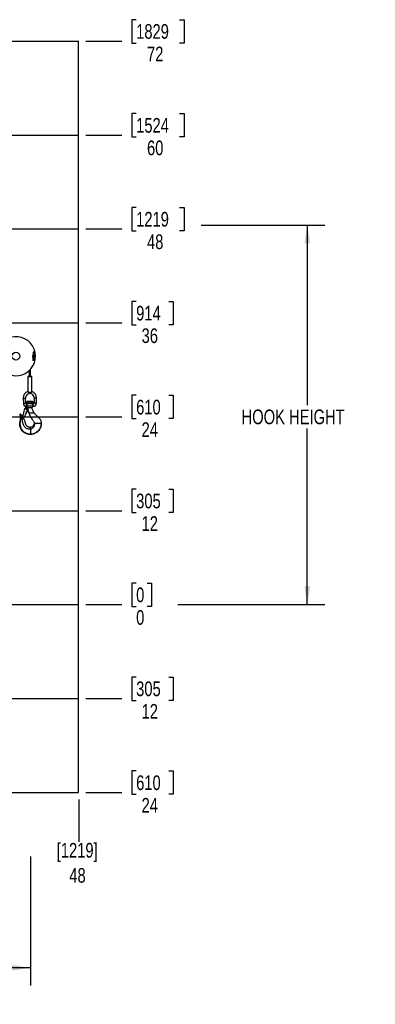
# Paper-space layout 'Sheet8' of a CAD drawing. Header units: inches. Extents: x 2.62 to 9.83, y 0.45 to 7.44.
# Tile 11 of 11: x 7.3 to 9.83, y 0.45 to 7.44. Entities that reach past the tile are written whole.
import ezdxf

# ---------------------------------------------------------------- set-up
doc = ezdxf.new("R2010")
doc.units = ezdxf.units.IN
doc.header["$MEASUREMENT"] = 0
doc.layers.add('FORMAT', color=7, linetype='Continuous')
doc.styles.add('SLDTEXTSTYLE0', font='TXT', dxfattribs={"width": 0.75})
doc.dimstyles.new('SLDDIMSTYLE10', dxfattribs={"dimtxt": 0.104167, "dimasz": 0.13, "dimexe": 0, "dimexo": 0.0625, "dimgap": 0.026042, "dimtad": 0, "dimtih": 1, "dimtoh": 1, "dimdec": 0, "dimlfac": 18, "dimrnd": 1e-09, "dimdsep": 46, "dimtxsty": 'SLDTEXTSTYLE0', "dimblk1": 'NONE', "dimblk2": 'NONE', "dimsah": 1, "dimcen": 0.09, "dimadec": 0, "dimazin": 2, "dimtfac": 1, "dimtdec": 0, "dimtofl": 0, "dimtmove": 0, "dimatfit": 3, "dimldrblk": 'NONE', "dimfxl": 1, "dimfrac": 2, "dimtolj": 1, "dimtzin": 12, "dimarcsym": 0})
doc.dimstyles.new('SLDDIMSTYLE13', dxfattribs={"dimtxt": 0.104167, "dimasz": 0.13, "dimexe": 0, "dimexo": 0.0625, "dimgap": 0.026042, "dimtad": 0, "dimtih": 1, "dimtoh": 1, "dimlfac": 18, "dimrnd": 1e-09, "dimzin": 12, "dimdsep": 46, "dimtxsty": 'SLDTEXTSTYLE0', "dimsah": 1, "dimcen": 0.09, "dimadec": 0, "dimazin": 3, "dimtfac": 1, "dimtofl": 0, "dimtmove": 0, "dimatfit": 3, "dimfxl": 1, "dimfrac": 2, "dimtolj": 1, "dimtzin": 12, "dimarcsym": 0})
doc.dimstyles.new('SLDDIMSTYLE8', dxfattribs={"dimtxt": 0.104167, "dimasz": 0.13, "dimexe": 0, "dimexo": 0.0625, "dimgap": 0.026042, "dimtad": 0, "dimtih": 1, "dimtoh": 1, "dimdec": 0, "dimlfac": 18, "dimrnd": 1e-09, "dimzin": 12, "dimdsep": 46, "dimtxsty": 'SLDTEXTSTYLE0', "dimblk1": 'NONE', "dimblk2": 'NONE', "dimsah": 1, "dimcen": 0.09, "dimadec": 0, "dimazin": 3, "dimtfac": 1, "dimtdec": 0, "dimtofl": 0, "dimtmove": 0, "dimatfit": 3, "dimldrblk": 'NONE', "dimfxl": 1, "dimfrac": 2, "dimtolj": 1, "dimtzin": 12, "dimarcsym": 0})
doc.dimstyles.new('SLDDIMSTYLE9', dxfattribs={"dimtxt": 0.104167, "dimasz": 0.13, "dimexe": 0, "dimexo": 0.0625, "dimgap": 0.026042, "dimtad": 0, "dimtih": 1, "dimtoh": 1, "dimdec": 0, "dimlfac": 18, "dimrnd": 1e-09, "dimzin": 12, "dimdsep": 46, "dimtxsty": 'SLDTEXTSTYLE0', "dimblk1": 'NONE', "dimblk2": 'NONE', "dimsah": 1, "dimcen": 0.09, "dimadec": 0, "dimazin": 3, "dimtfac": 1, "dimtdec": 0, "dimtofl": 0, "dimtmove": 0, "dimatfit": 3, "dimldrblk": 'NONE', "dimfxl": 1, "dimfrac": 2, "dimtolj": 1, "dimtzin": 12, "dimarcsym": 0})

# ---------------------------------------------------------------- blocks, each defined once
blk = doc.blocks.new('_D_44')
at = {"layer": 'FORMAT', "color": 7}
blk.add_line((7.723, 1.9002), (7.723, 1.6002), dxfattribs=at)
blk = doc.blocks.new('_None')
blk = doc.blocks.new('_D_45')
at = {"layer": 'FORMAT'}
for p, q in [((8.1309, 3.4357), (8.0992, 3.4357)), ((8.0992, 3.4357), (8.0992, 3.2702)), ((8.2079, 3.4357), (8.2396, 3.4357)), ((8.2396, 3.4357), (8.2396, 3.2702)), ((7.773, 3.2835), (8.0292, 3.2835)), ((8.0992, 3.2702), (8.1309, 3.2702)), ((8.2396, 3.2702), (8.2079, 3.2702))]:
    blk.add_line(p, q, dxfattribs=at)
at = {"layer": 'FORMAT', "char_height": 0.1042, "attachment_point": 1, "style": 'SLDTEXTSTYLE0'}
for insert in [(8.1309, 3.4045), (8.1309, 3.2445)]:
    blk.add_mtext('0', dxfattribs=dict(at, insert=insert))
blk = doc.blocks.new('_D_46')
at = {"layer": 'FORMAT', "color": 7}
for p, q in [((8.1309, 4.1024), (8.0992, 4.1024)), ((8.0992, 4.1024), (8.0992, 3.9369)), ((8.3618, 4.1024), (8.3935, 4.1024)), ((8.3935, 4.1024), (8.3935, 3.9369)), ((7.773, 3.9502), (8.0292, 3.9502)), ((8.0992, 3.9369), (8.1309, 3.9369)), ((8.3935, 3.9369), (8.3618, 3.9369))]:
    blk.add_line(p, q, dxfattribs=at)
at = {"layer": 'FORMAT', "color": 7, "char_height": 0.10417, "attachment_point": 1, "style": 'SLDTEXTSTYLE0'}
for s, insert in [('305', (8.1309, 4.0712)), ('12', (8.1694, 3.9112))]:
    blk.add_mtext(s, dxfattribs=dict(at, insert=insert))
blk = doc.blocks.new('_D_47')
at = {"layer": 'FORMAT', "color": 7}
for p, q in [((8.1309, 4.7691), (8.0992, 4.7691)), ((8.0992, 4.7691), (8.0992, 4.6036)), ((8.3618, 4.7691), (8.3935, 4.7691)), ((8.3935, 4.7691), (8.3935, 4.6036)), ((7.773, 4.6169), (8.0292, 4.6169)), ((8.0992, 4.6036), (8.1309, 4.6036)), ((8.3935, 4.6036), (8.3618, 4.6036))]:
    blk.add_line(p, q, dxfattribs=at)
at = {"layer": 'FORMAT', "color": 7, "char_height": 0.10417, "attachment_point": 1, "style": 'SLDTEXTSTYLE0'}
for s, insert in [('610', (8.1309, 4.7378)), ('24', (8.1694, 4.5778))]:
    blk.add_mtext(s, dxfattribs=dict(at, insert=insert))
blk = doc.blocks.new('_D_48')
at = {"layer": 'FORMAT', "color": 7}
for p, q in [((8.1309, 5.4357), (8.0992, 5.4357)), ((8.0992, 5.4357), (8.0992, 5.2702)), ((8.3618, 5.4357), (8.3935, 5.4357)), ((8.3935, 5.4357), (8.3935, 5.2702)), ((7.773, 5.2835), (8.0292, 5.2835)), ((8.0992, 5.2702), (8.1309, 5.2702)), ((8.3935, 5.2702), (8.3618, 5.2702))]:
    blk.add_line(p, q, dxfattribs=at)
at = {"layer": 'FORMAT', "color": 7, "char_height": 0.10417, "attachment_point": 1, "style": 'SLDTEXTSTYLE0'}
for s, insert in [('914', (8.1309, 5.4045)), ('36', (8.1694, 5.2445))]:
    blk.add_mtext(s, dxfattribs=dict(at, insert=insert))
blk = doc.blocks.new('_D_49')
at = {"layer": 'FORMAT', "color": 7}
for p, q in [((8.1309, 6.1024), (8.0992, 6.1024)), ((8.0992, 6.1024), (8.0992, 5.9369)), ((8.4388, 6.1024), (8.4705, 6.1024)), ((8.4705, 6.1024), (8.4705, 5.9369)), ((7.773, 5.9502), (8.0292, 5.9502)), ((8.0992, 5.9369), (8.1309, 5.9369)), ((8.4705, 5.9369), (8.4388, 5.9369))]:
    blk.add_line(p, q, dxfattribs=at)
at = {"layer": 'FORMAT', "color": 7, "char_height": 0.10417, "attachment_point": 1, "style": 'SLDTEXTSTYLE0'}
for s, insert in [('1219', (8.1309, 6.0712)), ('48', (8.2079, 5.9112))]:
    blk.add_mtext(s, dxfattribs=dict(at, insert=insert))
blk = doc.blocks.new('_D_50')
at = {"layer": 'FORMAT', "color": 7}
for p, q in [((8.1309, 6.7691), (8.0992, 6.7691)), ((8.0992, 6.7691), (8.0992, 6.6036)), ((8.4388, 6.7691), (8.4705, 6.7691)), ((8.4705, 6.7691), (8.4705, 6.6036)), ((7.773, 6.6169), (8.0292, 6.6169)), ((8.0992, 6.6036), (8.1309, 6.6036)), ((8.4705, 6.6036), (8.4388, 6.6036))]:
    blk.add_line(p, q, dxfattribs=at)
at = {"layer": 'FORMAT', "color": 7, "char_height": 0.10417, "attachment_point": 1, "style": 'SLDTEXTSTYLE0'}
for s, insert in [('1524', (8.1309, 6.7378)), ('60', (8.2079, 6.5778))]:
    blk.add_mtext(s, dxfattribs=dict(at, insert=insert))
blk = doc.blocks.new('_D_51')
at = {"layer": 'FORMAT', "color": 7}
for p, q in [((8.1309, 7.4357), (8.0992, 7.4357)), ((8.0992, 7.4357), (8.0992, 7.2702)), ((8.4388, 7.4357), (8.4705, 7.4357)), ((8.4705, 7.4357), (8.4705, 7.2702)), ((7.773, 7.2835), (8.0292, 7.2835)), ((8.0992, 7.2702), (8.1309, 7.2702)), ((8.4705, 7.2702), (8.4388, 7.2702))]:
    blk.add_line(p, q, dxfattribs=at)
at = {"layer": 'FORMAT', "color": 7, "char_height": 0.10417, "attachment_point": 1, "style": 'SLDTEXTSTYLE0'}
for s, insert in [('1829', (8.1309, 7.4045)), ('72', (8.2079, 7.2445))]:
    blk.add_mtext(s, dxfattribs=dict(at, insert=insert))
blk = doc.blocks.new('_D_52')
at = {"layer": 'FORMAT', "color": 7}
for p, q in [((8.1309, 2.7691), (8.0992, 2.7691)), ((8.0992, 2.7691), (8.0992, 2.6036)), ((8.3618, 2.7691), (8.3935, 2.7691)), ((8.3935, 2.7691), (8.3935, 2.6036)), ((7.773, 2.6169), (8.0292, 2.6169)), ((8.0992, 2.6036), (8.1309, 2.6036)), ((8.3935, 2.6036), (8.3618, 2.6036))]:
    blk.add_line(p, q, dxfattribs=at)
at = {"layer": 'FORMAT', "color": 7, "char_height": 0.10417, "attachment_point": 1, "style": 'SLDTEXTSTYLE0'}
for s, insert in [('305', (8.1309, 2.7378)), ('12', (8.1694, 2.5778))]:
    blk.add_mtext(s, dxfattribs=dict(at, insert=insert))
blk = doc.blocks.new('_D_53')
at = {"layer": 'FORMAT', "color": 7}
for p, q in [((8.1309, 2.1024), (8.0992, 2.1024)), ((8.0992, 2.1024), (8.0992, 1.9369)), ((8.3618, 2.1024), (8.3935, 2.1024)), ((8.3935, 2.1024), (8.3935, 1.9369)), ((7.773, 1.9502), (8.0292, 1.9502)), ((8.0992, 1.9369), (8.1309, 1.9369)), ((8.3935, 1.9369), (8.3618, 1.9369))]:
    blk.add_line(p, q, dxfattribs=at)
at = {"layer": 'FORMAT', "color": 7, "char_height": 0.10417, "attachment_point": 1, "style": 'SLDTEXTSTYLE0'}
for s, insert in [('610', (8.1309, 2.0712)), ('24', (8.1694, 1.9112))]:
    blk.add_mtext(s, dxfattribs=dict(at, insert=insert))
blk = doc.blocks.new('_D_54')
at = {"layer": 'FORMAT', "color": 7}
for p, q in [((7.3813, 1.4944), (7.3813, 0.5801)), ((5.0563, 0.8696), (5.0563, 0.5801)), ((5.0563, 0.7051), (5.7743, 0.7051)), ((7.3813, 0.7051), (6.7004, 0.7051))]:
    blk.add_line(p, q, dxfattribs=at)
for points in [[(5.0563, 0.7051), (5.1863, 0.6851), (5.1863, 0.7251)], [(7.3813, 0.7051), (7.2513, 0.7251), (7.2513, 0.6851)]]:
    blk.add_solid(points, dxfattribs=at)
at = {"layer": 'FORMAT', "color": 7, "insert": (5.7743, 0.7567), "char_height": 0.10417, "attachment_point": 1, "style": 'SLDTEXTSTYLE0'}
blk.add_mtext('HOOK REACH', dxfattribs=at)
blk = doc.blocks.new('_D_57')
at = {"layer": 'FORMAT', "color": 7}
for p, q in [((8.5915, 5.9772), (9.4703, 5.9772)), ((9.3453, 5.9772), (9.3453, 4.6996)), ((9.3453, 3.2835), (9.3453, 4.5341)), ((8.4277, 3.2835), (9.4703, 3.2835))]:
    blk.add_line(p, q, dxfattribs=at)
for points in [[(9.3453, 5.9772), (9.3253, 5.8472), (9.3653, 5.8472)], [(9.3453, 3.2835), (9.3653, 3.4135), (9.3253, 3.4135)]]:
    blk.add_solid(points, dxfattribs=at)
at = {"layer": 'FORMAT', "color": 7, "insert": (8.8789, 4.6684), "char_height": 0.104167, "attachment_point": 1, "style": 'SLDTEXTSTYLE0'}
blk.add_mtext('HOOK HEIGHT', dxfattribs=at)

psp = doc.layouts.new('Sheet8')

# ---------------------------------------------------------------- linework, layer by layer
at = {"color": 7, "linetype": 'Continuous'}
for p, q in [((4.38962, 7.28353), (7.72296, 7.28353)), ((7.72296, 1.9502), (7.72296, 7.28353)), ((4.38962, 6.61687), (7.72296, 6.61687)), ((4.38962, 5.9502), (7.72296, 5.9502)), ((4.38962, 5.28353), (7.72296, 5.28353)), ((4.38962, 4.61687), (7.72296, 4.61687)), ((4.38962, 3.9502), (7.72296, 3.9502)), ((4.38962, 3.28353), (7.72296, 3.28353)), ((4.38962, 2.61687), (7.72296, 2.61687)), ((4.38962, 1.9502), (7.72296, 1.9502))]:
    psp.add_line(p, q, dxfattribs=at)
at = {"color": 7, "linetype": 'Continuous', "lineweight": 25}
for p, q in [((7.37008, 4.90801), (7.36314, 4.90106)), ((7.36314, 4.90106), (7.36314, 4.7964)), ((7.39091, 4.90106), (7.36314, 4.90106)), ((7.38397, 4.90801), (7.37008, 4.90801)), ((7.37182, 4.94478), (7.37182, 4.90801)), ((7.38223, 4.90801), (7.38223, 4.95548)), ((7.39091, 4.90106), (7.38397, 4.90801)), ((7.39091, 4.7964), (7.39091, 4.90106)), ((7.38797, 4.78988), (7.36608, 4.78988)), ((7.3294, 4.74968), (7.33808, 4.7499)), ((7.3294, 4.74968), (7.33036, 4.71294)), ((7.33036, 4.71294), (7.33904, 4.71317)), ((7.33808, 4.7499), (7.34676, 4.75013)), ((7.33904, 4.71317), (7.34772, 4.7134)), ((7.34772, 4.7134), (7.34676, 4.75013)), ((7.34954, 4.68174), (7.36208, 4.68335)), ((7.35564, 4.7084), (7.35285, 4.7084)), ((7.35285, 4.69972), (7.35285, 4.7084)), ((7.35285, 4.69104), (7.35285, 4.69972)), ((7.35285, 4.69104), (7.35564, 4.69104)), ((7.3585, 4.7259), (7.35564, 4.72304)), ((7.35564, 4.72304), (7.35564, 4.71473)), ((7.35564, 4.71473), (7.3585, 4.71187)), ((7.35564, 4.71187), (7.35564, 4.7084)), ((7.35564, 4.71187), (7.39841, 4.71187)), ((7.39841, 4.69104), (7.35564, 4.69104)), ((7.36098, 4.7259), (7.3585, 4.7259)), ((7.37702, 4.7259), (7.36098, 4.7259)), ((7.36189, 4.68335), (7.36208, 4.68335)), ((7.36208, 4.68335), (7.36291, 4.68335)), ((7.36291, 4.68335), (7.39168, 4.68335)), ((7.36633, 4.72304), (7.36633, 4.71473)), ((7.39307, 4.7259), (7.37702, 4.7259)), ((7.38772, 4.72304), (7.38772, 4.71473)), ((7.39555, 4.7259), (7.39307, 4.7259)), ((7.39841, 4.72304), (7.39555, 4.7259)), ((7.39555, 4.71187), (7.39841, 4.71473)), ((7.4012, 4.7084), (7.39837, 4.7084)), ((7.39841, 4.72304), (7.39841, 4.71473)), ((7.39841, 4.70828), (7.39841, 4.71187)), ((7.39841, 4.69104), (7.4012, 4.69104)), ((7.4012, 4.69972), (7.4012, 4.7084)), ((7.4012, 4.69104), (7.4012, 4.69972)), ((7.40729, 4.75013), (7.40633, 4.7134)), ((7.41501, 4.71317), (7.40633, 4.7134)), ((7.41597, 4.7499), (7.40729, 4.75013)), ((7.42369, 4.71294), (7.41501, 4.71317)), ((7.42465, 4.74968), (7.41597, 4.7499)), ((7.42369, 4.71294), (7.42465, 4.74968)), ((7.30836, 4.6311), (7.30736, 4.63053)), ((7.31026, 4.63219), (7.30836, 4.6311)), ((7.32692, 4.61489), (7.34143, 4.67448)), ((7.33626, 4.61262), (7.32692, 4.61489)), ((7.35963, 4.6685), (7.33626, 4.61262)), ((7.35287, 4.65171), (7.35322, 4.65317)), ((7.36861, 4.64629), (7.3548, 4.65695)), ((7.37035, 4.64629), (7.36861, 4.64629)), ((7.36871, 4.64632), (7.36911, 4.64472)), ((7.36903, 4.64495), (7.38018, 4.64495)), ((7.40524, 4.64495), (7.40656, 4.64495)), ((7.31139, 4.60751), (7.30979, 4.60702)), ((7.32011, 4.61013), (7.31139, 4.60751)), ((7.3283, 4.6126), (7.32011, 4.61013)), ((7.40679, 4.57138), (7.40982, 4.57138)), ((7.41509, 4.57138), (7.45647, 4.57138)), ((7.45647, 4.57138), (7.45729, 4.57138)), ((7.45729, 4.57138), (7.45771, 4.57138)), ((7.38132, 4.52902), (7.38132, 4.54193)), ((7.38132, 4.4923), (7.38132, 4.49134))]:
    psp.add_line(p, q, dxfattribs=at)
for centre, radius in [((7.2774, 5.0469), 0.02778), ((7.35077, 4.67221), 0.00417)]:
    psp.add_circle(centre, radius, dxfattribs=at)
for centre, radius, start, end in [((7.27771, 5.04689), 0.13887, 236.856123, 125.216555), ((7.40266, 5.04692), 0.0075, 118.973354, 239.336848), ((7.40234, 5.04692), 0.00694, 118.845065, 180.398311), ((7.40234, 5.04692), 0.00694, 180.398311, 240.128535), ((7.40234, 5.04692), 0.00611, 123.426262, 180.398311), ((7.40234, 5.04692), 0.00611, 180.398311, 235.253297), ((7.40265, 5.04692), 0.0075, 293.290742, 64.869343), ((7.40234, 5.04692), 0.0075, 296.281131, 62.048962), ((7.40234, 5.04692), 0.00694, 298.889155, 59.809161), ((7.40234, 5.04692), 0.00611, 303.291908, 55.161825), ((7.40569, 5.06667), 0.00115, 285.092293, 357.090862), ((7.399, 5.02717), 0.00115, 105.034784, 177.138133), ((7.40336, 5.01927), 0.00162, 186.045763, 9.129124), ((7.37702, 4.75092), 0.04764, 106.902373, 181.5), ((7.37702, 4.75092), 0.03028, 358.5, 180), ((7.37702, 4.75092), 0.04764, 0, 73.112001), ((7.35285, 4.71353), 0.0225, 181.5, 270), ((7.37702, 4.75092), 0.03028, 180, 181.5), ((7.35285, 4.71353), 0.00514, 181.5, 270), ((7.3352, 4.69972), 0.0222, 336.986449, 23.013551), ((7.36189, 4.6872), 0.00384, 90, 270), ((7.39216, 4.6872), 0.00384, 270, 90), ((7.4012, 4.71353), 0.00514, 270, 358.5), ((7.4012, 4.71353), 0.0225, 270, 358.5), ((7.37702, 4.75092), 0.04764, 358.5, 0), ((7.3097, 4.63097), 0.00476, 39.080485, 200.35662), ((7.3097, 4.63097), 0.00134, 65.043468, 174.393637), ((7.35077, 4.67221), 0.00961, 337.299398, 166.31497), ((7.35219, 4.65188), 0.000694, 287.787338, 346.31497)]:
    psp.add_arc(centre, radius, start, end, dxfattribs=at)
for points, knots in [([(7.39964, 5.07479), (7.39961, 5.07473), (7.39956, 5.07461), (7.39948, 5.07348), (7.39938, 5.07135), (7.39929, 5.06776), (7.3992, 5.06275), (7.39912, 5.05794), (7.39907, 5.05376), (7.39902, 5.05025), (7.39897, 5.04633), (7.39893, 5.04251), (7.39887, 5.03831), (7.39881, 5.03406), (7.39875, 5.03005), (7.39868, 5.02671), (7.39863, 5.02417), (7.39856, 5.02189), (7.39847, 5.02017), (7.39839, 5.01923), (7.39834, 5.0193), (7.39833, 5.01933)], [0, 0, 0, 0, 0.0518541, 0.1040109, 0.1532194, 0.2405053, 0.3142375, 0.3766855, 0.4263228, 0.464506, 0.4988925, 0.5608038, 0.5952301, 0.6474358, 0.7170264, 0.757675, 0.803013, 0.853583, 0.9088982, 0.9680894, 1, 1, 1, 1]), ([(7.40309, 5.07402), (7.40308, 5.07439), (7.40306, 5.07482), (7.40268, 5.07551), (7.40245, 5.07578), (7.40214, 5.07602), (7.40176, 5.07618), (7.40133, 5.07624), (7.4009, 5.07617), (7.4005, 5.07599), (7.40017, 5.07571), (7.39993, 5.07537), (7.39973, 5.07487), (7.39973, 5.07454), (7.39972, 5.07431)], [0, 0, 0, 0, 0.3092961, 0.3696277, 0.4255681, 0.4788669, 0.5311779, 0.5836924, 0.6370018, 0.6913179, 0.7469033, 0.8044148, 0.8649532, 1, 1, 1, 1]), ([(7.40165, 5.01919), (7.40167, 5.01916), (7.40172, 5.01909), (7.4018, 5.02006), (7.40189, 5.02181), (7.40196, 5.02412), (7.40202, 5.02668), (7.40208, 5.03004), (7.40214, 5.03407), (7.40221, 5.03833), (7.40226, 5.04254), (7.40231, 5.04636), (7.40235, 5.05027), (7.4024, 5.05378), (7.40246, 5.05795), (7.40253, 5.06273), (7.40262, 5.0677), (7.40271, 5.07124), (7.4028, 5.07332), (7.40288, 5.07439), (7.40294, 5.07449), (7.40296, 5.07454)], [0, 0, 0, 0, 0.0336935, 0.0932917, 0.1489422, 0.1997814, 0.2453308, 0.2861452, 0.3559708, 0.4083155, 0.4428188, 0.5048465, 0.5392863, 0.5775185, 0.6271963, 0.6896423, 0.7632778, 0.8502993, 0.8992829, 0.9511387, 1, 1, 1, 1]), ([(7.40236, 5.04639), (7.40235, 5.04549), (7.40233, 5.04347), (7.40228, 5.04006), (7.40223, 5.03589), (7.40215, 5.0311), (7.40207, 5.02614), (7.40197, 5.0226), (7.40188, 5.02051), (7.4018, 5.01945), (7.40175, 5.01935), (7.40172, 5.0193)], [0, 0, 0, 0, 0.0633039, 0.1410354, 0.2420374, 0.3689989, 0.5187103, 0.6956372, 0.7952279, 0.9006581, 1, 1, 1, 1]), ([(7.40303, 5.07465), (7.40301, 5.07468), (7.40296, 5.07475), (7.40288, 5.07377), (7.4028, 5.07202), (7.40272, 5.06972), (7.40267, 5.06716), (7.40261, 5.0638), (7.40254, 5.05977), (7.40248, 5.05551), (7.40243, 5.05171), (7.4024, 5.04931), (7.40238, 5.04792)], [0, 0, 0, 0, 0.0686814, 0.1901674, 0.3036062, 0.4072375, 0.5000862, 0.583283, 0.7256166, 0.8323169, 0.9026488, 1, 1, 1, 1]), ([(7.40643, 5.07447), (7.40641, 5.07469), (7.40637, 5.07513), (7.40602, 5.07575), (7.40556, 5.07611), (7.40516, 5.0763), (7.40472, 5.07636), (7.4043, 5.07632), (7.40393, 5.07618), (7.40363, 5.07598), (7.4034, 5.07574), (7.40324, 5.0755), (7.40313, 5.07526), (7.40308, 5.07503), (7.40305, 5.07483), (7.40305, 5.07472), (7.40305, 5.07466)], [0, 0, 0, 0, 0.168338, 0.3304179, 0.4103431, 0.4884308, 0.5632578, 0.633206, 0.6969357, 0.753739, 0.8036898, 0.8476394, 0.8871303, 0.9242206, 0.9611621, 1, 1, 1, 1]), ([(7.40504, 5.01905), (7.40507, 5.01911), (7.40513, 5.01923), (7.40521, 5.02035), (7.4053, 5.02249), (7.4054, 5.02608), (7.40548, 5.03109), (7.40556, 5.0359), (7.40562, 5.04008), (7.40566, 5.04359), (7.40571, 5.0475), (7.40575, 5.05132), (7.40581, 5.05553), (7.40587, 5.05977), (7.40594, 5.06379), (7.406, 5.06713), (7.40606, 5.06967), (7.40613, 5.07195), (7.40621, 5.07367), (7.40629, 5.07461), (7.40634, 5.07453), (7.40636, 5.07451)], [0, 0, 0, 0, 0.0518541, 0.1040109, 0.1532194, 0.2405053, 0.3142375, 0.3766855, 0.4263228, 0.464506, 0.4988925, 0.5608038, 0.5952301, 0.6474358, 0.7170264, 0.757675, 0.803013, 0.853583, 0.9088982, 0.9680894, 1, 1, 1, 1]), ([(7.40684, 5.06661), (7.4068, 5.06767), (7.40673, 5.06981), (7.40661, 5.07219), (7.40651, 5.07393), (7.40644, 5.0744), (7.40641, 5.07463)], [0, 0, 0, 0, 0.2465263, 0.4978335, 0.7502481, 1, 1, 1, 1]), ([(7.39785, 5.02723), (7.39788, 5.02617), (7.39796, 5.02403), (7.39807, 5.02165), (7.39818, 5.01991), (7.39824, 5.01944), (7.39828, 5.01921)], [0, 0, 0, 0, 0.2465263, 0.4978335, 0.7502481, 1, 1, 1, 1]), ([(7.39825, 5.01937), (7.39828, 5.01914), (7.39832, 5.0187), (7.39867, 5.01809), (7.39912, 5.01772), (7.39953, 5.01754), (7.39996, 5.01747), (7.40038, 5.01752), (7.40076, 5.01766), (7.40106, 5.01786), (7.40129, 5.0181), (7.40145, 5.01834), (7.40155, 5.01858), (7.40161, 5.0188), (7.40163, 5.01901), (7.40163, 5.01912), (7.40163, 5.01917)], [0, 0, 0, 0, 0.168338, 0.3304179, 0.4103431, 0.4884308, 0.5632578, 0.633206, 0.6969357, 0.753739, 0.8036898, 0.8476394, 0.8871303, 0.9242206, 0.9611621, 1, 1, 1, 1]), ([(7.36608, 4.78988), (7.36591, 4.7907), (7.36556, 4.79233), (7.36457, 4.79431), (7.36368, 4.79575), (7.36313, 4.7965), (7.36319, 4.79642), (7.36321, 4.7964)], [0, 0, 0, 0, 0.2119295, 0.4229533, 0.6536657, 0.8985732, 1, 1, 1, 1]), ([(7.39084, 4.7964), (7.39085, 4.79641), (7.39088, 4.79645), (7.3903, 4.79564), (7.38935, 4.79411), (7.38839, 4.79207), (7.38809, 4.7905), (7.38797, 4.78988)], [0, 0, 0, 0, 0.13287744, 0.3601721, 0.5950413, 0.84015508, 1, 1, 1, 1]), ([(7.35564, 4.72304), (7.35637, 4.72371), (7.35786, 4.72507), (7.3597, 4.72584), (7.36076, 4.72589), (7.36098, 4.7259)], [0, 0, 0, 0, 0.4323846, 0.879553, 1, 1, 1, 1]), ([(7.36098, 4.71187), (7.36004, 4.71203), (7.35818, 4.71236), (7.35648, 4.71395), (7.35564, 4.71473)], [0, 0, 0, 0, 0.5039993, 1, 1, 1, 1]), ([(7.36098, 4.7259), (7.36192, 4.72574), (7.36379, 4.72541), (7.36549, 4.72382), (7.36633, 4.72304)], [0, 0, 0, 0, 0.5039993, 1, 1, 1, 1]), ([(7.36633, 4.71473), (7.3656, 4.71406), (7.36411, 4.7127), (7.36226, 4.71193), (7.36121, 4.71188), (7.36098, 4.71187)], [0, 0, 0, 0, 0.4323846, 0.879553, 1, 1, 1, 1]), ([(7.37035, 4.64629), (7.36985, 4.64785), (7.36736, 4.65566), (7.36455, 4.66802), (7.36358, 4.67896), (7.36318, 4.68335)], [0, 0, 0, 0, 0.1298092, 0.6501411, 1, 1, 1, 1]), ([(7.36633, 4.72304), (7.36724, 4.72347), (7.3693, 4.72444), (7.37275, 4.72553), (7.37546, 4.72589), (7.3769, 4.7259), (7.37702, 4.7259)], [0, 0, 0, 0, 0.2702358, 0.6134495, 0.9669213, 1, 1, 1, 1]), ([(7.37702, 4.71187), (7.3769, 4.71187), (7.3755, 4.71188), (7.37279, 4.71223), (7.36934, 4.71331), (7.36724, 4.7143), (7.36633, 4.71473)], [0, 0, 0, 0, 0.0330782, 0.3753818, 0.7297681, 1, 1, 1, 1]), ([(7.37702, 4.7259), (7.37938, 4.72564), (7.38311, 4.72524), (7.38648, 4.72363), (7.38772, 4.72304)], [0, 0, 0, 0, 0.631918, 1, 1, 1, 1]), ([(7.38772, 4.71473), (7.38648, 4.71414), (7.38311, 4.71253), (7.37938, 4.71213), (7.37702, 4.71187)], [0, 0, 0, 0, 0.368082, 1, 1, 1, 1]), ([(7.38772, 4.72304), (7.38845, 4.72371), (7.38994, 4.72507), (7.39179, 4.72584), (7.39284, 4.72589), (7.39307, 4.7259)], [0, 0, 0, 0, 0.4323846, 0.879553, 1, 1, 1, 1]), ([(7.39307, 4.71187), (7.39213, 4.71203), (7.39026, 4.71236), (7.38856, 4.71395), (7.38772, 4.71473)], [0, 0, 0, 0, 0.50399935, 1, 1, 1, 1]), ([(7.39168, 4.68335), (7.39208, 4.68336), (7.39255, 4.68337), (7.3925, 4.68337), (7.39249, 4.68337)], [0, 0, 0, 0, 0.8332179, 1, 1, 1, 1]), ([(7.40671, 4.64475), (7.40481, 4.64769), (7.40103, 4.65357), (7.39689, 4.66322), (7.39385, 4.67325), (7.39295, 4.68016), (7.3925, 4.68362)], [0, 0, 0, 0, 0.2510828, 0.5007526, 0.7500557, 1, 1, 1, 1]), ([(7.39307, 4.7259), (7.39401, 4.72574), (7.39587, 4.72541), (7.39757, 4.72382), (7.39841, 4.72304)], [0, 0, 0, 0, 0.5039993, 1, 1, 1, 1]), ([(7.39841, 4.71473), (7.39768, 4.71406), (7.39619, 4.7127), (7.39435, 4.71193), (7.39329, 4.71188), (7.39307, 4.71187)], [0, 0, 0, 0, 0.4323846, 0.879553, 1, 1, 1, 1]), ([(7.39841, 4.69104), (7.39838, 4.69112), (7.3983, 4.6913), (7.39778, 4.69267), (7.39715, 4.69473), (7.39663, 4.69743), (7.39651, 4.70036), (7.39681, 4.70309), (7.39737, 4.70548), (7.39798, 4.70732), (7.39839, 4.70834), (7.39837, 4.7083), (7.39837, 4.70828)], [0, 0, 0, 0, 0.1016251, 0.2030805, 0.3090053, 0.419739, 0.5252645, 0.6232476, 0.7233265, 0.8313809, 0.9416033, 1, 1, 1, 1]), ([(7.3059, 4.6297), (7.30572, 4.62959), (7.30533, 4.62937), (7.30527, 4.62934), (7.30523, 4.62932)], [0, 0, 0, 0, 0.4694786, 1, 1, 1, 1]), ([(7.30523, 4.62932), (7.30642, 4.62568), (7.3088, 4.61842), (7.30946, 4.61082), (7.30979, 4.60702)], [0, 0, 0, 0, 0.5014437, 1, 1, 1, 1]), ([(7.30736, 4.63053), (7.30709, 4.63038), (7.30653, 4.63006), (7.30611, 4.62982), (7.3059, 4.6297)], [0, 0, 0, 0, 0.4799541, 1, 1, 1, 1]), ([(7.31339, 4.63398), (7.31338, 4.63397), (7.31336, 4.63395), (7.31316, 4.63384), (7.31287, 4.63367), (7.31233, 4.63337), (7.31147, 4.63288), (7.31066, 4.63242), (7.31026, 4.63219)], [0, 0, 0, 0, 0.128062, 0.2505544, 0.3832998, 0.5008118, 0.7498006, 1, 1, 1, 1]), ([(7.31026, 4.63219), (7.31242, 4.62819), (7.31626, 4.62108), (7.31894, 4.61347), (7.32011, 4.61013)], [0, 0, 0, 0, 0.5622041, 1, 1, 1, 1]), ([(7.3283, 4.6126), (7.326, 4.61631), (7.3214, 4.62373), (7.31607, 4.63056), (7.31339, 4.63398)], [0, 0, 0, 0, 0.4990169, 1, 1, 1, 1]), ([(7.31339, 4.63398), (7.31639, 4.63013), (7.32174, 4.62326), (7.3263, 4.61586), (7.3283, 4.6126)], [0, 0, 0, 0, 0.560615, 1, 1, 1, 1]), ([(7.36903, 4.64495), (7.37075, 4.64005), (7.37419, 4.63025), (7.38122, 4.61629), (7.38846, 4.60489), (7.39523, 4.5957), (7.40156, 4.58896), (7.40597, 4.5806), (7.40651, 4.57446), (7.40679, 4.57138)], [0, 0, 0, 0, 0.1859381, 0.3721076, 0.5589883, 0.6696899, 0.7807483, 0.8901704, 1, 1, 1, 1]), ([(7.38018, 4.64495), (7.38086, 4.64495), (7.3843, 4.64495), (7.39024, 4.64495), (7.39792, 4.64495), (7.4028, 4.64495), (7.40524, 4.64495)], [0, 0, 0, 0, 0.0803246, 0.4017599, 0.7004097, 1, 1, 1, 1]), ([(7.40656, 4.64495), (7.40919, 4.64156), (7.41447, 4.63474), (7.42393, 4.62589), (7.43297, 4.61659), (7.44165, 4.60829), (7.44897, 4.59996), (7.45375, 4.59106), (7.45695, 4.58145), (7.45746, 4.57475), (7.45771, 4.57138)], [0, 0, 0, 0, 0.1396954, 0.2807128, 0.4217505, 0.5627882, 0.6726188, 0.7814317, 0.8902269, 1, 1, 1, 1]), ([(7.38132, 4.49134), (7.37682, 4.49144), (7.36786, 4.49164), (7.35482, 4.49497), (7.34263, 4.5004), (7.3316, 4.50799), (7.32204, 4.51744), (7.3147, 4.52797), (7.30952, 4.53895), (7.30626, 4.54993), (7.30476, 4.56125), (7.30493, 4.57274), (7.30725, 4.58403), (7.30991, 4.59537), (7.30983, 4.60314), (7.30979, 4.60702)], [0, 0, 0, 0, 0.0840363, 0.1669502, 0.2494237, 0.332268, 0.4157533, 0.4993719, 0.5708284, 0.6417688, 0.7124854, 0.7834863, 0.8553111, 0.9276593, 1, 1, 1, 1]), ([(7.38132, 4.4923), (7.37701, 4.4925), (7.36842, 4.49291), (7.35598, 4.49651), (7.34439, 4.50214), (7.33396, 4.50988), (7.32499, 4.51942), (7.31826, 4.53), (7.31341, 4.54087), (7.31024, 4.55167), (7.30859, 4.56276), (7.30836, 4.57398), (7.31003, 4.58507), (7.31196, 4.5962), (7.31158, 4.60373), (7.31139, 4.60751)], [0, 0, 0, 0, 0.0827272, 0.1647341, 0.2466817, 0.3293041, 0.4128317, 0.4968484, 0.56902, 0.6408514, 0.712386, 0.7838648, 0.8555631, 0.9275887, 1, 1, 1, 1]), ([(7.38132, 4.52902), (7.37789, 4.52873), (7.37114, 4.52817), (7.36123, 4.53009), (7.35218, 4.53387), (7.34431, 4.53952), (7.33786, 4.54674), (7.33321, 4.55595), (7.32913, 4.56608), (7.32589, 4.57711), (7.3236, 4.58816), (7.32294, 4.59934), (7.32106, 4.60652), (7.32011, 4.61013)], [0, 0, 0, 0, 0.0892371, 0.1754188, 0.2596092, 0.3427687, 0.4256177, 0.5088721, 0.6096621, 0.7096002, 0.8075048, 0.9029053, 1, 1, 1, 1]), ([(7.38132, 4.54193), (7.37978, 4.54178), (7.37688, 4.54148), (7.37171, 4.54193), (7.36657, 4.54331), (7.36187, 4.54564), (7.35729, 4.54884), (7.35287, 4.55344), (7.34989, 4.55877), (7.34835, 4.56318), (7.34746, 4.567), (7.34611, 4.57179), (7.34397, 4.57874), (7.34056, 4.58806), (7.33542, 4.59993), (7.3308, 4.60814), (7.3283, 4.6126)], [0, 0, 0, 0, 0.04822771, 0.09082527, 0.1609855, 0.21276925, 0.2536384, 0.33470282, 0.40917377, 0.44210079, 0.47980396, 0.53153209, 0.59723317, 0.7065476, 0.84073373, 1, 1, 1, 1]), ([(7.40679, 4.57165), (7.40666, 4.56935), (7.40642, 4.56524), (7.40467, 4.56003), (7.40278, 4.55633), (7.40077, 4.55334), (7.39821, 4.55032), (7.39435, 4.54694), (7.38987, 4.54437), (7.38534, 4.54268), (7.38271, 4.54219), (7.38132, 4.54193)], [0, 0, 0, 0, 0.1612532, 0.2880394, 0.3833734, 0.4527938, 0.5412634, 0.6606309, 0.812144, 0.9011353, 1, 1, 1, 1]), ([(7.45647, 4.57138), (7.45632, 4.56683), (7.45603, 4.55778), (7.45262, 4.54459), (7.44714, 4.53219), (7.43953, 4.52089), (7.43013, 4.51112), (7.41926, 4.50318), (7.40733, 4.49729), (7.39458, 4.49338), (7.38575, 4.49266), (7.38132, 4.4923)], [0, 0, 0, 0, 0.112722, 0.2243207, 0.3358509, 0.4481085, 0.5607215, 0.671069, 0.7806203, 0.8899233, 1, 1, 1, 1]), ([(7.40982, 4.57138), (7.40997, 4.56851), (7.41025, 4.5629), (7.40863, 4.55471), (7.40562, 4.54725), (7.40121, 4.54062), (7.39555, 4.53516), (7.38884, 4.53098), (7.38382, 4.52967), (7.38132, 4.52902)], [0, 0, 0, 0, 0.153248, 0.300377, 0.4430287, 0.5819394, 0.7236217, 0.8621787, 1, 1, 1, 1]), ([(7.45771, 4.57138), (7.45757, 4.56677), (7.45728, 4.55759), (7.45382, 4.54421), (7.44826, 4.53163), (7.44053, 4.52017), (7.43096, 4.51027), (7.41991, 4.50224), (7.40777, 4.49631), (7.3948, 4.49238), (7.38583, 4.49169), (7.38132, 4.49134)], [0, 0, 0, 0, 0.1126359, 0.2241475, 0.3356058, 0.4478223, 0.5604271, 0.6707975, 0.7803994, 0.8897895, 1, 1, 1, 1]), ([(7.40982, 4.57138), (7.41011, 4.57138), (7.41069, 4.57138), (7.41213, 4.5714), (7.41365, 4.57136), (7.41465, 4.57138), (7.41509, 4.57138)], [0, 0, 0, 0, 0.2678316, 0.5357459, 0.7990421, 1, 1, 1, 1]), ([(7.38132, 4.52902), (7.38132, 4.52665), (7.38132, 4.52021), (7.38132, 4.51073), (7.38132, 4.50078), (7.38132, 4.49514), (7.38132, 4.4923)], [0, 0, 0, 0, 0.1852954, 0.5027189, 0.7492467, 1, 1, 1, 1])]:
    psp.add_open_spline(points, degree=3, knots=knots, dxfattribs=at)

# ---------------------------------------------------------------- texts
at = {"layer": 'FORMAT', "color": 7, "char_height": 0.104167, "attachment_point": 2, "style": 'SLDTEXTSTYLE0'}
for s, insert in [('[1219]', (7.71255, 1.59147)), ('48', (7.71463, 1.41321))]:
    psp.add_mtext(s, dxfattribs=dict(at, insert=insert))

# ---------------------------------------------------------------- dimensions: what is measured, and where the dimension line sits
at = {"layer": 'FORMAT', "color": 7}
for feature_location, offset, dtype, origin, dimstyle, picture, middle in [((7.72296, 7.28353), (0.30621, 0), 0, (7.72296, 3.28353), 'SLDDIMSTYLE9', '_D_51', (8.28486, 7.28353)), ((7.72296, 6.61687), (0.30621, 0), 0, (7.72296, 3.28353), 'SLDDIMSTYLE9', '_D_50', (8.28486, 6.61687)), ((7.72296, 5.9502), (0.30621, 0), 0, (7.72296, 3.28353), 'SLDDIMSTYLE9', '_D_49', (8.28486, 5.9502)), ((7.72296, 5.28353), (0.30621, 0), 0, (7.72296, 3.28353), 'SLDDIMSTYLE9', '_D_48', (8.24637, 5.28353)), ((7.72296, 4.61687), (0.30621, 0), 0, (7.72296, 3.28353), 'SLDDIMSTYLE9', '_D_47', (8.24637, 4.61687)), ((7.72296, 3.9502), (0.30621, 0), 0, (7.72296, 3.28353), 'SLDDIMSTYLE9', '_D_46', (8.24637, 3.9502)), ((7.72296, 2.61687), (0.30621, 0), 0, (7.72296, 3.28353), 'SLDDIMSTYLE9', '_D_52', (8.24637, 2.61687)), ((7.72296, 1.9502), (0.30621, 0), 0, (7.72296, 3.28353), 'SLDDIMSTYLE9', '_D_53', (8.24637, 1.9502)), ((7.72296, 1.9502), (0, -0.34996), 1, (5.05629, 1.9502), 'SLDDIMSTYLE8', '_D_44', (7.72296, 1.60024))]:
    dim = psp.add_ordinate_dim(feature_location=feature_location, offset=offset, dtype=dtype, origin=origin, dimstyle=dimstyle, dxfattribs=at)
    dim.commit()
    dim.dimension.update_dxf_attribs({"geometry": picture, "text_midpoint": middle})
dim = psp.add_linear_dim(base=(9.34529, 3.28353), p1=(6.40493, 5.97717), p2=(7.72296, 3.28353), angle=90, text='HOOK HEIGHT', dimstyle='SLDDIMSTYLE13', dxfattribs=at)
dim.commit()
dim.dimension.update_dxf_attribs({"geometry": '_D_57', "text_midpoint": (9.34529, 4.61687), "dimtype": 160})
dim = psp.add_linear_dim(base=(7.38132, 0.70515), p1=(5.05629, 1.9502), p2=(7.38132, 4.54193), text='HOOK REACH', dimstyle='SLDDIMSTYLE13', dxfattribs=at)
dim.commit()
dim.dimension.update_dxf_attribs({"geometry": '_D_54', "text_midpoint": (6.23732, 0.70515), "dimtype": 160})
at = {"layer": 'FORMAT'}
dim = psp.add_ordinate_dim(feature_location=(7.7229552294, 3.283533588), offset=(0.3062117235, 0), dtype=0, origin=(7.7229552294, 3.283533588), dimstyle='SLDDIMSTYLE10', dxfattribs=at)
dim.commit()
dim.dimension.update_dxf_attribs({"geometry": '_D_45', "text_midpoint": (8.1694061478, 3.283533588)})

doc.saveas('drawing.dxf')
